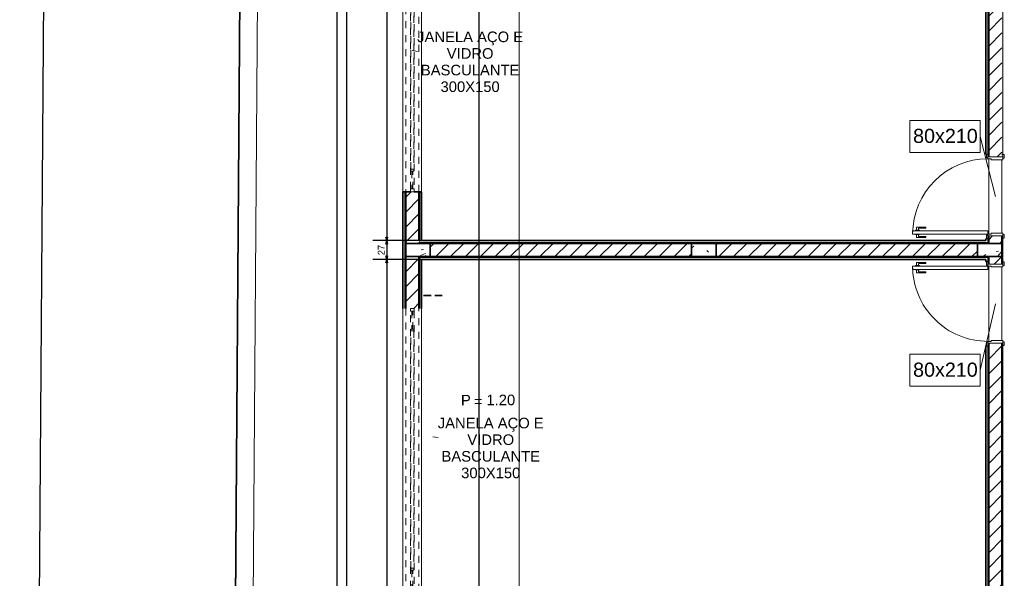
# Model space of a CAD drawing. Header units: millimetres. Extents: x -35 to 343, y 0 to 93.
# Tile 39 of 128: x 196 to 210, y 30 to 38. Entities that reach past the tile are written whole.
import ezdxf

# ---------------------------------------------------------------- set-up
doc = ezdxf.new("R2010")
doc.units = ezdxf.units.MM
doc.linetypes.add('Traço Curto', pattern=[0.00153, 0.001, -0.00053])
doc.layers.add('A-PAREDE', color=5, linetype='Continuous')
doc.layers.add('A-PISOS-NIVEL', color=1, linetype='Continuous')
for name, color, linetype, lineweight in [('ARQ - ALVENARIA - OSSO', 2, 'Continuous', 35), ('ARQ - DIVISORIA', 3, 'Continuous', 35), ('ARQ - JANELA', 2, 'Traço Curto', 5), ('ARQ - PAREDE VISTA', 4, 'Continuous', 9), ('ARQ - PAREDES_HACHURA', 9, 'Continuous', 35), ('ARQ - PAREDES_REVESTIMENTO', 3, 'Continuous', 35), ('ARQ - PILAR', 4, 'Continuous', 15), ('ARQ - PISO', 9, 'Continuous', 5), ('ARQ - PORTA', 3, 'Continuous', 9), ('ARQ - PORTA_FOLHA', 3, 'Continuous', 20), ('ARQ - PORTA_GIRO', 1, 'Continuous', 5), ('ARQ - SIMBOLO_CORTE', 2, 'Continuous', 5), ('ARQ -SIMBOLO_PORTA', 2, 'Continuous', 9), ('ARQ -TEXTO_JANELA', 2, 'Continuous', 9), ('MURO', 2, 'Continuous', 0)]:
    doc.layers.add(name, color=color, linetype=linetype, lineweight=lineweight)
doc.styles.add('Arial_2', font='arial.ttf', dxfattribs={"height": 0.15})
doc.styles.add('Arial_3', font='arial.ttf', dxfattribs={"height": 0.0015})
doc.styles.add('Arial_4', font='arial.ttf', dxfattribs={"height": 0.1125})
doc.styles.add('GULIM', font='Gulim.ttf')
doc.dimstyles.new('GULIM-100', dxfattribs={"dimtxt": 0.1, "dimasz": 0.05, "dimexe": 0.2, "dimexo": 0, "dimgap": 0.025, "dimtad": 1, "dimdec": 0, "dimlfac": 100, "dimzin": 12, "dimdsep": 46, "dimtxsty": 'GULIM', "dimblk": 'OPEN30', "dimcen": 0, "dimclrd": 152, "dimclre": 152, "dimclrt": 152, "dimaunit": 1, "dimadec": 0, "dimazin": 0, "dimtfac": 1.875, "dimtdec": 0, "dimtmove": 2, "dimatfit": 3, "dimldrblk": 'OPEN30', "dimfxl": 0, "dimtolj": 1, "dimtzin": 12, "dimlwd": -1, "dimarcsym": 0})
pattern_1 = [(50, (197.3076, 58.02), (0.735391, -0.063667), [0.07671, -0.846512]), (355, (197.3076, 58.02), (-0.141886, 0.771645), [0.061907, -0.67694]), (100.451, (197.3695, 58.0146), (0.59344, 0.7075), [0.065944, -0.71866]), (46.184, (197.3076, 58.2245), (1.094305, -0.169653), [0.11574, -1.269094]), (96.636, (197.3991, 58.2111), (0.958206, 0.998926), [0.098244, -1.07799]), (351.184, (197.3076, 58.2245), (0.95852, 0.999417), [0.09286, -1.014737]), (21, (197.4099, 58.1734), (0.612321, -0.412209), [0.07671, -0.846512]), (326, (197.4099, 58.1734), (0.250004, 0.743684), [0.061907, -0.67694]), (71.451, (197.461, 58.13975), (0.862037, 0.331089), [0.065944, -0.71866]), (37.5, (197.3076, 58.01997), (0.0123895, 0.3419915), [0.033645, -0.63522, 0.033645, -0.6527155, -0.679632]), (37.5, (197.3076, 58.01997), (0.0123895, 0.3419915), [-1.355226, 0.033645, -0.645987]), (7.5, (197.3076, 58.01997), (0.269781, 0.404735), [0.033645, -0.357984, 0.033645, -0.6190704, -0.2583946]), (7.5, (197.3076, 58.01997), (0.269781, 0.404735), [-1.044345, 0.033645, -0.22475]), (327.5, (197.0788, 58.01997), (0.5470468, -0.022983), [0.033645, -0.222058, 0.033645, -0.765763, -1.06184]), (327.5, (197.0788, 58.01997), (0.5470468, -0.022983), [-1.056457, 0.033645, -1.028195]), (317.5, (196.97652, 58.01997), (0.597536, 0.102292), [0.033645, -0.300115, 0.033645, -0.497948, -0.753651]), (317.5, (196.97652, 58.01997), (0.597536, 0.102292), [-0.864007, 0.033645, -0.720006])]
pattern_2 = [(45, (197.30759, 58.01997), (-0.10658234, 0.10658234), [])]

# ---------------------------------------------------------------- blocks, each defined once
blk = doc.blocks.new('_Open30')
at = {"color": 0, "linetype": 'ByBlock', "lineweight": -2}
for p, q in [((-1, 0.27), (0, 0)), ((0, 0), (-1, -0.27)), ((0, 0), (-1, 0))]:
    blk.add_line(p, q, dxfattribs=at)
blk = doc.blocks.new('*D282')
at = {"color": 152, "transparency": 16777216}
blk.add_line((195.931, 18.368), (196.422, 85.574), dxfattribs=at)
at = {"color": 152, "lineweight": -2, "transparency": 16777216}
for p, q in [((199.223, 85.604), (196.223, 85.626)), ((198.731, 18.298), (195.731, 18.32))]:
    blk.add_line(p, q, dxfattribs=at)
at = {"layer": 'DEFPOINTS', "color": 0, "transparency": 16777216}
for p in [(196.423, 85.624), (199.223, 85.604), (198.731, 18.298)]:
    blk.add_point(p, dxfattribs=at)
at = {"color": 152, "transparency": 16777216, "xscale": 0.05, "yscale": 0.05, "zscale": 0.05}
for p, rotation in [((196.423, 85.624), 89.5813618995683), ((195.931, 18.318), 269.5813618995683)]:
    blk.add_blockref('_Open30', p, dxfattribs=dict(at, rotation=rotation))
at = {"color": 152, "transparency": 16777216, "insert": (196.1, 51.972), "char_height": 0.1, "attachment_point": 5, "rotation": 89.5814, "style": 'GULIM'}
blk.add_mtext('\\A1;6731', dxfattribs=at)
blk = doc.blocks.new('POR_PM_GIRO_1FL - 80 x 210 cm Externa-6311283-NÍVEL 1')
at = {"layer": 'ARQ - PORTA'}
for p, q in [((-0.405, 0.095), (-0.445, 0.095)), ((-0.445, 0.095), (-0.445, 0.08)), ((-0.445, 0.08), (-0.405, 0.08)), ((-0.42, 0.08), (-0.42, -0.08)), ((-0.405, 0.08), (-0.405, 0.095)), ((-0.39, 0.08), (-0.405, 0.08)), ((-0.39, -0.045), (-0.39, 0.08)), ((0.39, 0.08), (0.39, -0.045)), ((0.405, 0.08), (0.39, 0.08)), ((0.445, 0.095), (0.405, 0.095)), ((0.405, 0.095), (0.405, 0.08)), ((0.405, 0.08), (0.445, 0.08)), ((0.42, -0.08), (0.42, 0.08)), ((0.445, 0.08), (0.445, 0.095)), ((-0.41, -0.08), (-0.45, -0.08)), ((-0.45, -0.08), (-0.45, -0.095)), ((-0.45, -0.095), (-0.41, -0.095)), ((-0.41, -0.095), (-0.41, -0.08)), ((-0.41, -0.08), (-0.4, -0.08)), ((-0.4, -0.08), (-0.4, -0.045)), ((-0.4, -0.045), (-0.39, -0.045)), ((0.39, -0.045), (0.4, -0.045)), ((0.4, -0.045), (0.4, -0.08)), ((0.4, -0.08), (0.41, -0.08)), ((0.45, -0.08), (0.41, -0.08)), ((0.41, -0.08), (0.41, -0.095)), ((0.41, -0.095), (0.45, -0.095)), ((0.45, -0.095), (0.45, -0.08)), ((-0.427, -0.739), (-0.437, -0.739)), ((-0.437, -0.739), (-0.437, -0.838)), ((-0.427, -0.818), (-0.427, -0.739)), ((-0.405, -0.818), (-0.427, -0.818)), ((-0.405, -0.807), (-0.4, -0.807)), ((-0.405, -0.828), (-0.405, -0.807)), ((-0.405, -0.849), (-0.405, -0.828)), ((-0.36, -0.807), (-0.365, -0.807)), ((-0.36, -0.828), (-0.36, -0.807)), ((-0.36, -0.818), (-0.338, -0.818)), ((-0.36, -0.849), (-0.36, -0.828)), ((-0.338, -0.818), (-0.338, -0.739)), ((-0.338, -0.739), (-0.328, -0.739)), ((-0.328, -0.739), (-0.328, -0.838)), ((-0.437, -0.838), (-0.405, -0.838)), ((-0.4, -0.849), (-0.405, -0.849)), ((-0.365, -0.849), (-0.36, -0.849)), ((-0.328, -0.838), (-0.36, -0.838))]:
    blk.add_line(p, q, dxfattribs=at)
at = {"layer": 'ARQ - PORTA_FOLHA'}
for p, q in [((-0.365, -0.08), (-0.4, -0.08)), ((-0.4, -0.08), (-0.4, -0.88)), ((-0.365, -0.88), (-0.365, -0.08)), ((-0.4, -0.88), (-0.365, -0.88))]:
    blk.add_line(p, q, dxfattribs=at)
at = {"layer": 'ARQ - PORTA_GIRO'}
blk.add_arc((-0.4, -0.08), 0.8, 270.0322, 0.0322, dxfattribs=at)
blk = doc.blocks.new('JANELA BASCULANTE PRÁTICA DE REVIT - JANELA AÇO E VIDRO BASCULANTE 300X150-V1-NÍVEL 1')
at = {"layer": 'ARQ - JANELA'}
for p, q in [((1.5, 0.07), (-1.5, 0.07)), ((-1.47, 0.02), (-1.5, 0.02)), ((-1.5, 0.02), (-1.5, -0.02)), ((-1.47, -0.02), (-1.47, 0.02)), ((-1.47, 0.02), (1.47, 0.02)), ((-1.28, 0.005), (-1.47, 0.005)), ((-1.47, 0.005), (-1.47, -0.005)), ((-1.26, 0.015), (-1.28, 0.015)), ((-1.28, 0.015), (-1.28, -0.015)), ((-1.28, -0.005), (-1.28, 0.005)), ((-1.26, -0.015), (-1.26, 0.015)), ((-1.26, 0.015), (1.26, 0.015)), ((1.28, 0.015), (1.26, 0.015)), ((1.26, 0.015), (1.26, -0.015)), ((1.28, -0.015), (1.28, 0.015)), ((1.47, 0.005), (1.28, 0.005)), ((1.28, 0.005), (1.28, -0.005)), ((1.5, 0.02), (1.47, 0.02)), ((1.47, 0.02), (1.47, -0.02)), ((1.47, -0.005), (1.47, 0.005)), ((1.5, -0.02), (1.5, 0.02)), ((-1.5, -0.02), (-1.47, -0.02)), ((-1.5, -0.07), (1.5, -0.07)), ((-1.47, -0.005), (-1.28, -0.005)), ((1.47, -0.02), (-1.47, -0.02)), ((-1.28, -0.015), (-1.26, -0.015)), ((1.26, -0.015), (-1.26, -0.015)), ((1.26, -0.015), (1.28, -0.015)), ((1.28, -0.005), (1.47, -0.005)), ((1.47, -0.02), (1.5, -0.02))]:
    blk.add_line(p, q, dxfattribs=at)
blk = doc.blocks.new('POR_PM_GIRO_1FL - 80 x 210 cm Externa-6335210-NÍVEL 1')
at = {"layer": 'ARQ - PORTA'}
for p, q in [((-0.437, 0.739), (-0.437, 0.838)), ((-0.437, 0.838), (-0.405, 0.838)), ((-0.4, 0.849), (-0.405, 0.849)), ((-0.405, 0.849), (-0.405, 0.828)), ((-0.365, 0.849), (-0.36, 0.849)), ((-0.36, 0.849), (-0.36, 0.828)), ((-0.328, 0.838), (-0.36, 0.838)), ((-0.328, 0.739), (-0.328, 0.838)), ((-0.427, 0.739), (-0.437, 0.739)), ((-0.405, 0.818), (-0.427, 0.818)), ((-0.427, 0.818), (-0.427, 0.739)), ((-0.405, 0.828), (-0.405, 0.807)), ((-0.405, 0.807), (-0.4, 0.807)), ((-0.36, 0.807), (-0.365, 0.807)), ((-0.36, 0.828), (-0.36, 0.807)), ((-0.36, 0.818), (-0.338, 0.818)), ((-0.338, 0.818), (-0.338, 0.739)), ((-0.338, 0.739), (-0.328, 0.739)), ((-0.45, 0.095), (-0.41, 0.095)), ((-0.45, 0.08), (-0.45, 0.095)), ((-0.41, 0.08), (-0.45, 0.08)), ((-0.42, -0.08), (-0.42, 0.08)), ((-0.41, 0.095), (-0.41, 0.08)), ((-0.41, 0.08), (-0.4, 0.08)), ((-0.4, 0.08), (-0.4, 0.045)), ((-0.4, 0.045), (-0.39, 0.045)), ((-0.39, 0.045), (-0.39, -0.08)), ((0.39, 0.045), (0.4, 0.045)), ((0.39, -0.08), (0.39, 0.045)), ((0.4, 0.08), (0.41, 0.08)), ((0.4, 0.045), (0.4, 0.08)), ((0.41, 0.08), (0.41, 0.095)), ((0.41, 0.095), (0.45, 0.095)), ((0.45, 0.08), (0.41, 0.08)), ((0.42, 0.08), (0.42, -0.08)), ((0.45, 0.095), (0.45, 0.08)), ((-0.445, -0.08), (-0.405, -0.08)), ((-0.445, -0.095), (-0.445, -0.08)), ((-0.405, -0.095), (-0.445, -0.095)), ((-0.405, -0.08), (-0.405, -0.095)), ((-0.39, -0.08), (-0.405, -0.08)), ((0.405, -0.08), (0.39, -0.08)), ((0.405, -0.08), (0.445, -0.08)), ((0.405, -0.095), (0.405, -0.08)), ((0.445, -0.095), (0.405, -0.095)), ((0.445, -0.08), (0.445, -0.095))]:
    blk.add_line(p, q, dxfattribs=at)
at = {"layer": 'ARQ - PORTA_FOLHA'}
for p, q in [((-0.4, 0.88), (-0.365, 0.88)), ((-0.4, 0.08), (-0.4, 0.88)), ((-0.365, 0.88), (-0.365, 0.08)), ((-0.365, 0.08), (-0.4, 0.08))]:
    blk.add_line(p, q, dxfattribs=at)
at = {"layer": 'ARQ - PORTA_GIRO'}
blk.add_arc((-0.4, 0.08), 0.8, 359.9678, 89.9678, dxfattribs=at)
blk = doc.blocks.new('JANELA BASCULANTE PRÁTICA DE REVIT - JANELA AÇO E VIDRO BASCULANTE 300X150-6338859-NÍVEL 1')
at = {"layer": 'ARQ - JANELA'}
for p, q in [((1.5, 0.07), (-1.5, 0.07)), ((-1.47, 0.02), (-1.5, 0.02)), ((-1.5, 0.02), (-1.5, -0.02)), ((-1.47, -0.02), (-1.47, 0.02)), ((-1.47, 0.02), (1.47, 0.02)), ((-1.28, 0.005), (-1.47, 0.005)), ((-1.47, 0.005), (-1.47, -0.005)), ((-1.26, 0.015), (-1.28, 0.015)), ((-1.28, 0.015), (-1.28, -0.015)), ((-1.28, -0.005), (-1.28, 0.005)), ((-1.26, -0.015), (-1.26, 0.015)), ((-1.26, 0.015), (1.26, 0.015)), ((1.28, 0.015), (1.26, 0.015)), ((1.26, 0.015), (1.26, -0.015)), ((1.28, -0.015), (1.28, 0.015)), ((1.47, 0.005), (1.28, 0.005)), ((1.28, 0.005), (1.28, -0.005)), ((1.5, 0.02), (1.47, 0.02)), ((1.47, 0.02), (1.47, -0.02)), ((1.47, -0.005), (1.47, 0.005)), ((1.5, -0.02), (1.5, 0.02)), ((-1.5, -0.02), (-1.47, -0.02)), ((-1.5, -0.07), (1.5, -0.07)), ((-1.47, -0.005), (-1.28, -0.005)), ((1.47, -0.02), (-1.47, -0.02)), ((-1.28, -0.015), (-1.26, -0.015)), ((1.26, -0.015), (-1.26, -0.015)), ((1.26, -0.015), (1.28, -0.015)), ((1.28, -0.005), (1.47, -0.005)), ((1.47, -0.02), (1.5, -0.02))]:
    blk.add_line(p, q, dxfattribs=at)
blk = doc.blocks.new('Identificador de Porta - Legal-790717-NÍVEL 1')
at = {"layer": 'ARQ -SIMBOLO_PORTA'}
for p, q in [((-0.00575, -0.0037), (-0.00575, 0.00083)), ((-0.00575, 0.00083), (0.00425, 0.00083)), ((0.00425, 0.00083), (0.00425, -0.0037)), ((0.00425, -0.0037), (-0.00575, -0.0037))]:
    blk.add_line(p, q, dxfattribs=at)
blk = doc.blocks.new('Identificação de Janela - Modelo 1-6080617-NÍVEL 1')
at = {"layer": 'ARQ -TEXTO_JANELA', "char_height": 0.0015, "attachment_point": 1, "style": 'Arial_3'}
for s, insert, width in [('P', (-0.00449, 0.00572), 0.0016835), ('=', (-0.00267, 0.00556), 0.0015232)]:
    blk.add_mtext(s, dxfattribs=dict(at, insert=insert, width=width))
blk = doc.blocks.new('*D495')
at = {"color": 152, "lineweight": -2, "transparency": 16777216}
for p, q in [((201.483, 46.005), (200.782, 46.005)), ((201.483, 34.7), (200.782, 34.7))]:
    blk.add_line(p, q, dxfattribs=at)
at = {"color": 152, "transparency": 16777216}
blk.add_line((200.982, 45.955), (200.982, 34.75), dxfattribs=at)
at = {"layer": 'DEFPOINTS', "color": 0, "transparency": 16777216}
for p in [(201.483, 46.005), (200.982, 34.7), (201.483, 34.7)]:
    blk.add_point(p, dxfattribs=at)
at = {"color": 152, "transparency": 16777216, "xscale": 0.05, "yscale": 0.05, "zscale": 0.05}
for p, rotation in [((200.982, 46.005), 90), ((200.982, 34.7), 270)]:
    blk.add_blockref('_Open30', p, dxfattribs=dict(at, rotation=rotation))
at = {"color": 152, "transparency": 16777216, "insert": (200.905, 40.352), "char_height": 0.1, "attachment_point": 5, "rotation": 90, "style": 'GULIM'}
blk.add_mtext('\\A1;1130', dxfattribs=at)
blk = doc.blocks.new('*D496')
at = {"color": 152, "lineweight": -2, "transparency": 16777216}
for p, q in [((201.483, 34.7), (200.782, 34.7)), ((201.483, 34.431), (200.782, 34.431))]:
    blk.add_line(p, q, dxfattribs=at)
at = {"color": 152, "transparency": 16777216}
blk.add_line((200.982, 34.65), (200.982, 34.481), dxfattribs=at)
at = {"layer": 'DEFPOINTS', "color": 0, "transparency": 16777216}
for p in [(201.483, 34.7), (200.982, 34.431), (201.483, 34.431)]:
    blk.add_point(p, dxfattribs=at)
at = {"color": 152, "transparency": 16777216, "xscale": 0.05, "yscale": 0.05, "zscale": 0.05}
for p, rotation in [((200.982, 34.7), 90), ((200.982, 34.431), 270)]:
    blk.add_blockref('_Open30', p, dxfattribs=dict(at, rotation=rotation))
at = {"color": 152, "transparency": 16777216, "insert": (200.905, 34.565), "char_height": 0.1, "attachment_point": 5, "rotation": 90, "style": 'GULIM'}
blk.add_mtext('\\A1;27', dxfattribs=at)
blk = doc.blocks.new('*D497')
at = {"color": 152, "lineweight": -2, "transparency": 16777216}
for p, q in [((201.483, 34.431), (200.782, 34.431)), ((201.483, 23.126), (200.782, 23.126))]:
    blk.add_line(p, q, dxfattribs=at)
at = {"color": 152, "transparency": 16777216}
blk.add_line((200.982, 34.381), (200.982, 23.176), dxfattribs=at)
at = {"layer": 'DEFPOINTS', "color": 0, "transparency": 16777216}
for p in [(201.483, 34.431), (200.982, 23.126), (201.483, 23.126)]:
    blk.add_point(p, dxfattribs=at)
at = {"color": 152, "transparency": 16777216, "xscale": 0.05, "yscale": 0.05, "zscale": 0.05}
for p, rotation in [((200.982, 34.431), 90), ((200.982, 23.126), 270)]:
    blk.add_blockref('_Open30', p, dxfattribs=dict(at, rotation=rotation))
at = {"color": 152, "transparency": 16777216, "insert": (200.905, 28.778), "char_height": 0.1, "attachment_point": 5, "rotation": 90, "style": 'GULIM'}
blk.add_mtext('\\A1;1130', dxfattribs=at)
blk = doc.blocks.new('*D499')
at = {"layer": 'A-PAREDE', "color": 152, "lineweight": -2, "transparency": 16777216}
for p, q in [((201.214, 81.265), (200.075, 81.265)), ((201.214, 22.857), (200.075, 22.857))]:
    blk.add_line(p, q, dxfattribs=at)
at = {"layer": 'A-PAREDE', "color": 152, "transparency": 16777216}
blk.add_line((200.275, 22.907), (200.275, 81.215), dxfattribs=at)
at = {"layer": 'DEFPOINTS', "color": 0, "transparency": 16777216}
for p in [(200.275, 81.265), (201.214, 81.265), (201.214, 22.857)]:
    blk.add_point(p, dxfattribs=at)
at = {"layer": 'A-PAREDE', "color": 152, "transparency": 16777216, "xscale": 0.05, "yscale": 0.05, "zscale": 0.05}
for p, rotation in [((200.275, 81.265), 90), ((200.275, 22.857), 270)]:
    blk.add_blockref('_Open30', p, dxfattribs=dict(at, rotation=rotation))
at = {"layer": 'A-PAREDE', "color": 152, "transparency": 16777216, "insert": (200.199, 52.061), "char_height": 0.1, "attachment_point": 5, "rotation": 90, "style": 'GULIM'}
blk.add_mtext('\\A1;5841', dxfattribs=at)
blk = doc.blocks.new('*D513')
at = {"color": 152, "lineweight": -2, "transparency": 16777216}
for p, q in [((201.604, 69.381), (202.5, 69.381)), ((201.604, 22.857), (202.5, 22.857))]:
    blk.add_line(p, q, dxfattribs=at)
at = {"color": 152, "transparency": 16777216}
blk.add_line((202.3, 69.331), (202.3, 22.907), dxfattribs=at)
at = {"layer": 'DEFPOINTS', "color": 0, "transparency": 16777216}
for p in [(201.604, 69.381), (201.604, 22.857), (202.3, 22.857)]:
    blk.add_point(p, dxfattribs=at)
at = {"color": 152, "transparency": 16777216, "xscale": 0.05, "yscale": 0.05, "zscale": 0.05}
for p, rotation in [((202.3, 69.381), 90), ((202.3, 22.857), 270)]:
    blk.add_blockref('_Open30', p, dxfattribs=dict(at, rotation=rotation))
at = {"color": 152, "transparency": 16777216, "insert": (202.224, 46.119), "char_height": 0.1, "attachment_point": 5, "rotation": 90, "style": 'GULIM'}
blk.add_mtext('\\A1;4652', dxfattribs=at)

msp = doc.modelspace()

# ---------------------------------------------------------------- hatches: boundary and pattern name
at = {"layer": 'ARQ - PAREDES_HACHURA'}
h = msp.add_hatch(color=256, dxfattribs=at)
h.paths.add_polyline_path([(201.25397, 22.89724), (201.25397, 23.82585), (201.24052, 23.82585), (201.24052, 22.89724)], flags=0)
h.paths.add_polyline_path([(201.25397, 27.86324), (201.25397, 29.69353), (201.24052, 29.69353), (201.24052, 27.86324)], flags=0)
h.paths.add_polyline_path([(201.25397, 33.7314), (201.25386, 35.4002), (201.24052, 35.39977), (201.24052, 33.7314)], flags=0)
h.paths.add_polyline_path([(201.24052, 39.43761), (201.25397, 39.43761), (201.25397, 41.26667), (201.24052, 41.26667), (201.24052, 40.17738)], flags=0)
h.paths.add_polyline_path([(201.25397, 45.30409), (201.25397, 46.2335), (201.25397, 58.5476), (201.24052, 58.5476), (201.24052, 45.30409)], flags=0)
h.paths.add_polyline_path([(201.25397, 62.58635), (201.25397, 64.41664), (201.24052, 64.41664), (201.24052, 62.58635)], flags=0)
h.paths.add_polyline_path([(201.24052, 68.45275), (201.25397, 68.45275), (201.25397, 69.38136), (201.24052, 69.38136), (201.24052, 69.15257)], flags=0)
for points in [[(209.78638, 35.93137), (209.79984, 35.93137), (209.79984, 48.16474), (209.78638, 48.16474), (209.78638, 37.35319)], [(209.59797, 35.93809), (209.59704, 46.03163), (209.58451, 46.03067), (209.58451, 35.93809)], [(209.58451, 34.65958), (209.59797, 34.65958), (209.59797, 34.67304), (201.44239, 34.67304), (201.44239, 34.65958), (209.57036, 34.65958)], [(209.58451, 34.67304), (209.59797, 34.67304), (209.59797, 34.72687), (209.58451, 34.72635), (209.58451, 34.69751)], [(209.79984, 34.39715), (209.79984, 34.7336), (209.78638, 34.7336), (209.78638, 34.39715)], [(209.59797, 34.45771), (209.59797, 34.47117), (201.44239, 34.47117), (201.44239, 34.45771), (209.58451, 34.45771)], [(209.79984, 22.89724), (209.79984, 33.19938), (209.78638, 33.19938), (209.78638, 22.89724)]]:
    msp.add_hatch(color=256, dxfattribs=at).paths.add_polyline_path(points, flags=0)
h = msp.add_hatch(color=256, dxfattribs=at)
h.paths.add_polyline_path([(201.45584, 34.67304), (201.45584, 35.39977), (201.44239, 35.39977), (201.44239, 34.67304), (201.44963, 34.67304)], flags=0)
h.paths.add_polyline_path([(201.44239, 39.43726), (201.45584, 39.43726), (201.45584, 41.26755), (201.44239, 41.26748), (201.44239, 40.17738)], flags=0)
h.paths.add_polyline_path([(201.44239, 45.3049), (201.45584, 45.3049), (201.45584, 46.03163), (201.44239, 46.03161), (201.44239, 46.00472)], flags=0)
h = msp.add_hatch(dxfattribs=at)
h.set_pattern_fill('FP_6', color=256, scale=1.345805, style=0, pattern_type=2)
h.set_pattern_definition(pattern_2)
h.paths.add_polyline_path([(201.44239, 34.65958), (201.44239, 35.39977), (201.25397, 35.39977), (201.25397, 34.65958)], flags=0)
h.paths.add_polyline_path([(201.44239, 39.43719), (201.44239, 40.17738), (201.25397, 40.17738), (201.25397, 39.43719), (201.3751, 39.43719)], flags=0)
h = msp.add_hatch(dxfattribs=at)
h.set_pattern_fill('FP_6', color=256, scale=1.345805, style=0, pattern_type=2)
h.set_pattern_definition(pattern_2)
h.paths.add_polyline_path([(209.78638, 34.65958), (209.78638, 34.76724), (209.59797, 34.76724), (209.59797, 34.65958)], flags=0)
h.paths.add_polyline_path([(209.63161, 35.89772), (209.78638, 35.89772), (209.78638, 40.17738), (209.59797, 40.17738), (209.59797, 35.89772)], flags=0)
h = msp.add_hatch(dxfattribs=at)
h.set_pattern_fill('FP_6', color=256, scale=1.345805, style=0, pattern_type=2)
h.set_pattern_definition(pattern_2)
h.paths.add_polyline_path([(204.71421, 34.47117), (205.34522, 34.47117), (205.34522, 34.65958), (201.60388, 34.65958), (201.60388, 34.47117), (202.42896, 34.47117)], flags=0)
h = msp.add_hatch(dxfattribs=at)
h.set_pattern_fill('FP_6', color=256, scale=1.345805, style=0, pattern_type=2)
h.set_pattern_definition(pattern_2)
h.paths.add_polyline_path([(209.2847, 34.47117), (209.43647, 34.47117), (209.43647, 34.65958), (205.69513, 34.65958), (205.69513, 34.47117)], flags=0)
h = msp.add_hatch(dxfattribs=at)
h.set_pattern_fill('FP_6', color=256, scale=1.345805, style=0, pattern_type=2)
h.set_pattern_definition(pattern_2)
h.paths.add_polyline_path([(201.32126, 28.95337), (201.44239, 28.95337), (201.44239, 29.69356), (201.25397, 29.69356), (201.25397, 28.95337)], flags=0)
h.paths.add_polyline_path([(201.25397, 33.73097), (201.44239, 33.73097), (201.44239, 34.47117), (201.25397, 34.47117), (201.25397, 33.78144)], flags=0)
h = msp.add_hatch(color=256, dxfattribs=at)
h.paths.add_polyline_path([(201.44239, 23.09911), (201.45584, 23.10007), (201.45584, 23.82585), (201.44239, 23.82585), (201.44239, 23.12603)], flags=0)
h.paths.add_polyline_path([(201.44239, 27.86326), (201.45584, 27.86326), (201.45584, 29.69356), (201.44239, 29.69356), (201.44239, 28.60346)], flags=0)
h.paths.add_polyline_path([(201.45584, 33.73097), (201.45584, 34.45771), (201.44239, 34.45769), (201.44239, 33.73097)], flags=0)
h = msp.add_hatch(color=256, dxfattribs=at)
h.paths.add_polyline_path([(209.58451, 23.09911), (209.59797, 23.09913), (209.59797, 33.19265), (209.58451, 33.19265), (209.58451, 23.12358)], flags=0)
h.paths.add_polyline_path([(209.59797, 34.40388), (209.59797, 34.45771), (209.58451, 34.45771), (209.58451, 34.40388)], flags=0)
h = msp.add_hatch(dxfattribs=at)
h.set_pattern_fill('FP_6', color=256, scale=1.345805, style=0, pattern_type=2)
h.set_pattern_definition(pattern_2)
h.paths.add_polyline_path([(209.59797, 28.95337), (209.78638, 28.95337), (209.78638, 33.23303), (209.59797, 33.23303), (209.59797, 31.52366)], flags=0)
h.paths.add_polyline_path([(209.59797, 34.3635), (209.78638, 34.3635), (209.78638, 34.47117), (209.59797, 34.47117), (209.59797, 34.39653)], flags=0)
at = {"layer": 'ARQ - PILAR'}
h = msp.add_hatch(dxfattribs=at)
h.set_pattern_fill('FP_1', color=256, scale=1.345805, style=0, pattern_type=2)
h.set_pattern_definition(pattern_1)
h.paths.add_polyline_path([(201.45584, 34.47117), (201.60388, 34.47117), (201.60388, 34.65958), (201.25397, 34.65958), (201.25397, 34.47117), (201.44239, 34.47117)], flags=0)
h = msp.add_hatch(dxfattribs=at)
h.set_pattern_fill('FP_1', color=256, scale=1.345805, style=0, pattern_type=2)
h.set_pattern_definition(pattern_1)
h.paths.add_polyline_path([(205.69513, 34.47117), (205.69513, 34.65958), (205.34522, 34.65958), (205.34522, 34.47117)], flags=0)
h = msp.add_hatch(dxfattribs=at)
h.set_pattern_fill('FP_1', color=256, scale=1.345805, style=0, pattern_type=2)
h.set_pattern_definition(pattern_1)
h.paths.add_polyline_path([(209.43647, 34.47117), (209.78638, 34.47148), (209.78638, 34.65958), (209.43647, 34.65958)], flags=0)

# ---------------------------------------------------------------- linework, layer by layer
at = {"linetype": 'Continuous'}
msp.add_line((199.22263, 85.60397), (198.73084, 18.298), dxfattribs=at)
at = {"layer": 'A-PISOS-NIVEL', "color": 252}
msp.add_line((200.40591, 82.61097), (200.40591, 22.04938), dxfattribs=at)
at = {"layer": 'ARQ - ALVENARIA - OSSO', "color": 4}
msp.add_line((199.22691, 85.60393), (198.73525, 18.31539), dxfattribs=at)
at = {"layer": 'ARQ - ALVENARIA - OSSO'}
for p, q in [((209.59797, 40.17738), (209.59797, 35.89772)), ((201.32126, 35.39977), (201.25397, 35.39977)), ((201.25397, 35.39977), (201.25397, 34.65958)), ((201.44239, 35.39977), (201.3751, 35.39977)), ((201.44239, 34.69995), (201.44239, 35.39977)), ((201.25397, 34.65958), (201.44239, 34.65958)), ((201.44239, 34.67304), (201.44239, 34.65958)), ((205.34522, 34.65958), (201.60388, 34.65958)), ((201.60388, 34.65958), (201.60388, 34.47117)), ((205.34522, 34.47117), (205.34522, 34.65958)), ((209.43647, 34.65958), (205.69513, 34.65958)), ((205.69513, 34.65958), (205.69513, 34.47117)), ((209.43647, 34.47117), (209.43647, 34.65958)), ((209.59797, 34.76724), (209.59797, 34.65958)), ((209.59797, 34.65958), (209.78638, 34.65958)), ((209.78638, 34.65958), (209.78638, 34.76724)), ((201.44239, 34.47117), (201.25397, 34.47117)), ((201.25397, 34.47117), (201.25397, 33.73097)), ((201.44239, 33.73097), (201.44239, 34.47117)), ((201.60388, 34.47117), (205.34522, 34.47117)), ((205.69513, 34.47117), (209.43647, 34.47117)), ((209.78638, 34.47117), (209.59797, 34.47117)), ((209.59797, 34.47117), (209.59797, 34.3635)), ((209.78638, 34.3635), (209.78638, 34.47117)), ((201.54919, 33.9138), (201.61648, 33.9138)), ((201.67032, 33.9138), (201.73761, 33.9138)), ((209.59797, 33.23303), (209.59797, 28.95337)), ((209.78638, 28.95337), (209.78638, 33.23303))]:
    msp.add_line(p, q, dxfattribs=at)
at = {"layer": 'ARQ - DIVISORIA'}
for p, q in [((209.58451, 35.93809), (209.59797, 35.93809)), ((209.78638, 35.93137), (209.79984, 35.93137)), ((201.25397, 35.4002), (201.24052, 35.4002)), ((201.25397, 34.47117), (201.25397, 35.4002)), ((201.45584, 35.39977), (201.44239, 35.39977)), ((201.44239, 34.65958), (209.59797, 34.65958)), ((209.59797, 34.72687), (209.58451, 34.72687)), ((209.79984, 34.7336), (209.78638, 34.7336)), ((209.78638, 34.65958), (209.78638, 34.47117)), ((209.59797, 34.47117), (201.44239, 34.47117)), ((209.58451, 34.40388), (209.59797, 34.40388)), ((209.78638, 34.39715), (209.79984, 34.39715)), ((201.53574, 33.91423), (201.54919, 33.91423)), ((201.73761, 33.9138), (201.75106, 33.9138)), ((209.59797, 33.19265), (209.58451, 33.19265)), ((209.79984, 33.19938), (209.78638, 33.19938))]:
    msp.add_line(p, q, dxfattribs=at)
at = {"layer": 'ARQ - PAREDE VISTA'}
for p, q in [((209.79984, 48.16474), (209.79984, 35.93137)), ((209.58451, 35.93809), (209.58451, 46.03163)), ((201.2136, 35.4002), (201.2136, 39.43761)), ((201.48276, 39.43726), (201.48276, 35.39977)), ((201.24052, 33.7314), (201.24052, 35.4002)), ((201.45584, 35.39977), (201.45584, 34.67304)), ((201.45584, 34.67304), (209.58451, 34.67304)), ((209.58451, 34.67304), (209.58451, 34.72687)), ((209.79984, 34.7336), (209.79984, 34.39715)), ((209.58451, 34.45771), (201.45584, 34.45771)), ((201.45584, 34.45771), (201.45584, 33.73097)), ((209.58451, 34.40388), (209.58451, 34.45771)), ((201.2136, 29.69353), (201.2136, 33.7314)), ((201.48276, 33.73097), (201.48276, 29.69356)), ((209.58451, 23.09911), (209.58451, 33.19265)), ((209.79984, 33.19938), (209.79984, 22.88378))]:
    msp.add_line(p, q, dxfattribs=at)
at = {"layer": 'ARQ - PAREDES_REVESTIMENTO'}
for p, q in [((209.55759, 46.00472), (209.55759, 35.93809)), ((209.55759, 35.93809), (209.56432, 35.93809)), ((201.2136, 35.4002), (201.2136, 33.7314)), ((201.24052, 35.4002), (201.2136, 35.4002)), ((201.48276, 35.39977), (201.45584, 35.39977)), ((201.48276, 34.69995), (201.48276, 35.39977)), ((209.55759, 34.69995), (201.48276, 34.69995)), ((209.55759, 34.72687), (209.55759, 34.69995)), ((209.56432, 34.72687), (209.55759, 34.72687)), ((201.48276, 34.43079), (209.55759, 34.43079)), ((201.48276, 33.73097), (201.48276, 34.43079)), ((209.55759, 34.43079), (209.55759, 34.40388)), ((209.55759, 34.40388), (209.56432, 34.40388)), ((201.50882, 33.91423), (201.53574, 33.91423)), ((201.75106, 33.9138), (201.77798, 33.9138)), ((209.55759, 33.19265), (209.55759, 23.12603)), ((209.56432, 33.19265), (209.55759, 33.19265))]:
    msp.add_line(p, q, dxfattribs=at)
at = {"layer": 'ARQ - PILAR'}
for p, q in [((201.60388, 34.65958), (201.25397, 34.65958)), ((201.25397, 34.65958), (201.25397, 34.47117)), ((201.60388, 34.47117), (201.60388, 34.65958)), ((205.69513, 34.65958), (205.34522, 34.65958)), ((205.34522, 34.65958), (205.34522, 34.47117)), ((205.69513, 34.47117), (205.69513, 34.65958)), ((209.78638, 34.65958), (209.43647, 34.65958)), ((209.43647, 34.65958), (209.43647, 34.47117)), ((209.78638, 34.47117), (209.78638, 34.65958)), ((201.25397, 34.47117), (201.60388, 34.47117)), ((205.34522, 34.47117), (205.69513, 34.47117)), ((209.43647, 34.47117), (209.78638, 34.47117))]:
    msp.add_line(p, q, dxfattribs=at)
at = {"layer": 'ARQ - PISO'}
for p, q in [((209.59797, 34.79416), (209.59797, 35.8708)), ((209.78638, 34.80762), (209.78638, 35.85735)), ((209.59797, 33.25994), (209.59797, 34.33659)), ((209.78638, 33.2734), (209.78638, 34.32313))]:
    msp.add_line(p, q, dxfattribs=at)
at = {"layer": 'ARQ - SIMBOLO_CORTE'}
msp.add_line((202.87816, 85.89904), (202.87816, 17.54797), dxfattribs=at)
at = {"layer": 'ARQ -SIMBOLO_PORTA'}
for p, q in [((209.69217, 35.33248), (209.47585, 36.19042)), ((209.69217, 33.79826), (209.47585, 32.8471))]:
    msp.add_line(p, q, dxfattribs=at)
at = {"layer": 'ARQ -TEXTO_JANELA'}
for p, q in [((201.34818, 37.41848), (201.42163, 37.40725)), ((201.6434, 31.8951), (201.71685, 31.88386))]:
    msp.add_line(p, q, dxfattribs=at)
at = {"layer": 'MURO', "color": 4, "linetype": 'ByBlock'}
msp.add_line((199.4826, 85.60169), (198.99278, 18.56495), dxfattribs=at)

# ---------------------------------------------------------------- block references
at = {"layer": 'ARQ - JANELA', "xscale": 1.345805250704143, "yscale": 1.345805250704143, "zscale": 1.345805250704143}
for name, p, rotation in [('JANELA BASCULANTE PRÁTICA DE REVIT - JANELA AÇO E VIDRO BASCULANTE 300X150-6338859-NÍVEL 1', (201.34818, 37.41848), 89.99999999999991), ('JANELA BASCULANTE PRÁTICA DE REVIT - JANELA AÇO E VIDRO BASCULANTE 300X150-V1-NÍVEL 1', (201.34818, 31.71227), 269.9999999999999)]:
    msp.add_blockref(name, p, dxfattribs=dict(at, rotation=rotation))
at = {"layer": 'ARQ - PORTA', "xscale": 1.345805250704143, "yscale": 1.345805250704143, "zscale": 1.345805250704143}
for name, p, rotation in [('POR_PM_GIRO_1FL - 80 x 210 cm Externa-6335210-NÍVEL 1', (209.69217, 35.33248), 89.99999999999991), ('POR_PM_GIRO_1FL - 80 x 210 cm Externa-6311283-NÍVEL 1', (209.69217, 33.79826), 269.9999999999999)]:
    msp.add_blockref(name, p, dxfattribs=dict(at, rotation=rotation))
at = {"layer": 'ARQ -SIMBOLO_PORTA', "xscale": 100.9353938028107, "yscale": 100.9353938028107, "zscale": 100.9353938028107}
for p in [(209.04654, 36.33524), (209.04654, 32.99192)]:
    msp.add_blockref('Identificador de Porta - Legal-790717-NÍVEL 1', p, dxfattribs=at)
at = {"layer": 'ARQ -TEXTO_JANELA', "xscale": 100.9353938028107, "yscale": 100.9353938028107, "zscale": 100.9353938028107}
msp.add_blockref('Identificação de Janela - Modelo 1-6080617-NÍVEL 1', (202.49799, 31.91756), dxfattribs=at)

# ---------------------------------------------------------------- texts
at = {"layer": 'ARQ -SIMBOLO_PORTA', "char_height": 0.201871, "width": 1.1071979, "attachment_point": 2, "line_spacing_factor": 0.941778, "style": 'Arial_2'}
for insert in [(208.9774, 36.2991), (208.9774, 32.95578)]:
    msp.add_mtext('80x210', dxfattribs=dict(at, insert=insert))
at = {"layer": 'ARQ -TEXTO_JANELA', "line_spacing_factor": 0.941778, "style": 'Arial_4'}
for s, insert, char_height, width, attachment_point in [('JANELA AÇO E\\PVIDRO\\PBASCULANTE\\P300X150', (202.1762, 37.6904), 0.1514031, 1.8109661, 2), ('1.20', (202.82087, 32.49764), 0.151403, 0.4930573, 3), ('JANELA AÇO E\\PVIDRO\\PBASCULANTE\\P300X150', (202.47142, 32.16701), 0.1514031, 1.8109661, 2)]:
    msp.add_mtext(s, dxfattribs=dict(at, insert=insert, char_height=char_height, width=width, attachment_point=attachment_point))

# ---------------------------------------------------------------- dimensions: what is measured, and where the dimension line sits
dim = msp.add_aligned_dim(p1=(198.73084, 18.298), p2=(199.22263, 85.60397), distance=2.80016, dimstyle='GULIM-100')
dim.commit()
dim.dimension.update_dxf_attribs({"geometry": '*D282', "text_midpoint": (196.10026, 51.972)})
for base, p1, p2, picture, middle in [((202.30017, 22.85687), (201.60388, 69.38136), (201.60388, 22.85687), '*D513', (202.22384, 46.11911)), ((200.98169, 34.69995), (201.48276, 46.00472), (201.48276, 34.69995), '*D495', (200.90529, 40.35234)), ((200.98169, 34.43079), (201.48276, 34.69995), (201.48276, 34.43079), '*D496', (200.90536, 34.56537)), ((200.98169, 23.12603), (201.48276, 34.43079), (201.48276, 23.12603), '*D497', (200.90529, 28.77841))]:
    dim = msp.add_linear_dim(base=base, p1=p1, p2=p2, angle=90, dimstyle='GULIM-100')
    dim.commit()
    dim.dimension.update_dxf_attribs({"geometry": picture, "text_midpoint": middle})
at = {"layer": 'A-PAREDE', "color": 252}
dim = msp.add_linear_dim(base=(200.27514, 81.26482), p1=(201.2136, 22.85687), p2=(201.2136, 81.26482), angle=90, dimstyle='GULIM-100', dxfattribs=at)
dim.commit()
dim.dimension.update_dxf_attribs({"geometry": '*D499', "text_midpoint": (200.19874, 52.06084)})

doc.saveas('drawing.dxf')
